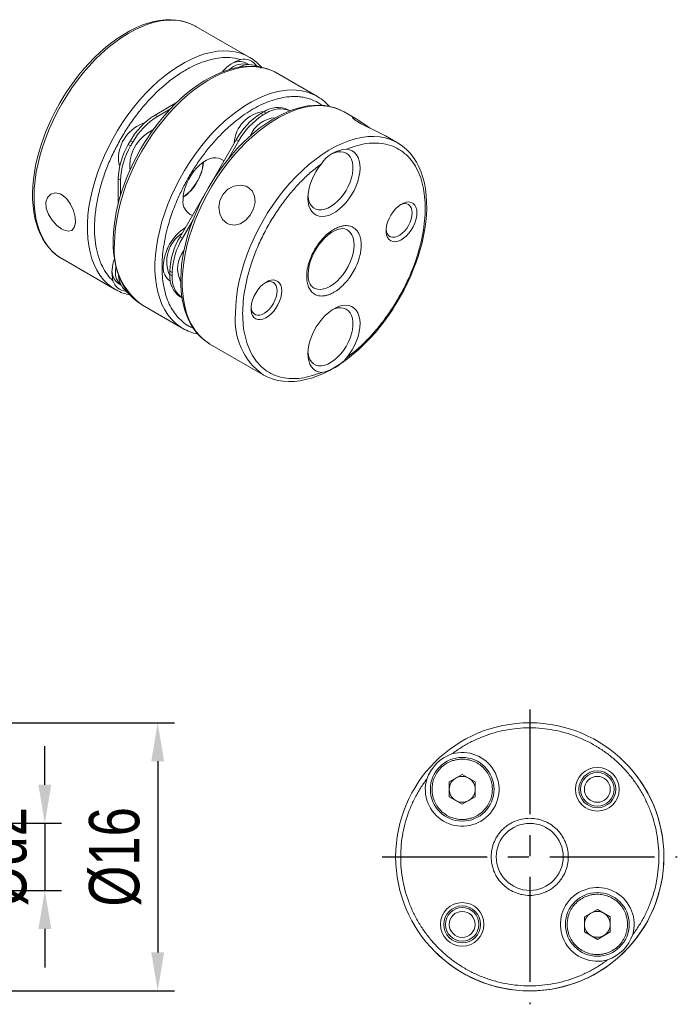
# Model space of a CAD drawing. Header units: millimetres. Extents: x 0 to 297, y 0 to 210.
# Tile 4 of 6: x 197 to 236, y 102 to 161. Entities that reach past the tile are written whole.
import ezdxf

# ---------------------------------------------------------------- set-up
doc = ezdxf.new("R2010")
doc.units = ezdxf.units.MM
doc.header["$LTSCALE"] = 5
doc.linetypes.add('CENTER', pattern=[2, 1.25, -0.25, 0.25, -0.25])
doc.layers.get('0').update_dxf_attribs({"linetype": 'CONTINUOUS'})
doc.layers.get('Defpoints').update_dxf_attribs({"linetype": 'CONTINUOUS'})
doc.layers.add('D', color=7, linetype='CONTINUOUS')
doc.styles.get("Standard").update_dxf_attribs({"font": 'Gulim.ttf', "width": 0.8, "height": 3})
doc.dimstyles.get("Standard").update_dxf_attribs({"dimtxt": 0.18, "dimasz": 0.18, "dimexe": 0.18, "dimexo": 0.0625, "dimgap": 0.09, "dimtad": 0, "dimtih": 1, "dimtoh": 1, "dimdec": 4, "dimzin": 0, "dimdsep": 46, "dimtxsty": 'Standard', "dimcen": 0.09, "dimadec": 0, "dimazin": 0, "dimtfac": 1, "dimtdec": 4, "dimtofl": 0, "dimtmove": 0, "dimatfit": 3, "dimfxl": 0, "dimtolj": 1, "dimtzin": 0, "dimarcsym": 0})

# ---------------------------------------------------------------- blocks, each defined once
blk = doc.blocks.new('*D29')
at = {"layer": 'D', "color": 1, "lineweight": -2}
for p, q in [((198.305, 115.322), (198.305, 117.622)), ((192.063, 113.022), (199.305, 113.022)), ((198.305, 113.022), (198.305, 109.022)), ((192.063, 109.022), (199.305, 109.022)), ((198.305, 106.722), (198.305, 104.422))]:
    blk.add_line(p, q, dxfattribs=at)
at = {"layer": 'D', "color": 1}
for points in [[(197.922, 115.322), (198.689, 115.322), (198.305, 113.022)], [(197.922, 106.722), (198.689, 106.722), (198.305, 109.022)]]:
    blk.add_solid(points, dxfattribs=at)
at = {"layer": 'Defpoints', "color": 0}
for p in [(191.063, 113.022), (191.063, 109.022), (198.305, 109.022)]:
    blk.add_point(p, dxfattribs=at)
at = {"layer": 'D', "insert": (195.763, 111.022), "char_height": 3, "attachment_point": 5, "rotation": 90}
blk.add_mtext('\\A1;%%cd2', dxfattribs=at)
blk = doc.blocks.new('*D30')
at = {"layer": 'D', "color": 1, "lineweight": -2}
for p, q in [((191.763, 119.022), (206.038, 119.022)), ((205.038, 116.722), (205.038, 105.322)), ((191.763, 103.022), (206.038, 103.022))]:
    blk.add_line(p, q, dxfattribs=at)
at = {"layer": 'D', "color": 1}
for points in [[(204.655, 116.722), (205.421, 116.722), (205.038, 119.022)], [(204.655, 105.322), (205.421, 105.322), (205.038, 103.022)]]:
    blk.add_solid(points, dxfattribs=at)
at = {"layer": 'Defpoints', "color": 0}
for p in [(190.763, 119.022), (190.763, 103.022), (205.038, 103.022)]:
    blk.add_point(p, dxfattribs=at)
at = {"layer": 'D', "insert": (202.496, 111.022), "char_height": 3, "attachment_point": 5, "rotation": 90}
blk.add_mtext('\\A1;%%c16', dxfattribs=at)

msp = doc.modelspace()

# ---------------------------------------------------------------- linework, layer by layer
at = {"color": 7, "linetype": 'Continuous', "lineweight": 15}
for p, q in [((207.3162, 160.5815), (207.2543, 160.6162)), ((210.4982, 158.7446), (207.3162, 160.5815)), ((210.5288, 158.7266), (210.4982, 158.7446)), ((210.4633, 158.3028), (210.2985, 158.398)), ((211.1101, 158.1592), (211.0757, 158.179)), ((212.1246, 157.8057), (212.1137, 157.812)), ((214.5287, 156.4178), (212.1246, 157.8057)), ((214.5287, 156.4178), (214.4566, 156.458)), ((204.8812, 155.292), (206.1662, 156.0338)), ((205.0226, 155.2103), (204.8812, 155.292)), ((205.7912, 155.654), (205.0226, 155.2103)), ((211.3214, 155.2944), (211.1799, 155.3761)), ((211.5045, 155.4002), (211.3631, 155.4818)), ((212.9379, 155.5468), (212.8279, 155.6103)), ((216.1352, 155.4903), (216.1551, 155.4789)), ((216.8732, 155.0644), (216.1551, 155.4789)), ((219.3371, 153.642), (218.619, 154.0566)), ((203.4182, 153.4456), (203.2768, 153.5273)), ((203.5477, 153.6699), (203.4063, 153.7516)), ((206.3779, 148.033), (209.7152, 153.8133)), ((209.8566, 153.7317), (209.233, 152.6516)), ((209.7152, 153.8133), (209.8566, 153.7317)), ((219.3371, 153.642), (219.3649, 153.6257)), ((202.6802, 151.4797), (202.8216, 151.398)), ((202.6802, 149.9978), (202.6802, 151.4797)), ((202.8216, 151.398), (202.8216, 150.5069)), ((207.1439, 149.0333), (206.5193, 147.9513)), ((206.5193, 147.9513), (206.3779, 148.033)), ((199.2863, 146.7427), (199.3169, 146.7247)), ((199.3169, 146.7247), (202.4989, 144.8878)), ((205.8983, 145.9014), (205.7568, 145.983)), ((205.8983, 145.6899), (205.7568, 145.7715)), ((202.6986, 145.2343), (202.8636, 145.1391)), ((202.4989, 144.8878), (202.5608, 144.8531)), ((203.3098, 144.6519), (203.2768, 144.6709)), ((206.4883, 144.3747), (206.3779, 144.4385)), ((206.3779, 144.4385), (206.4883, 144.3748)), ((204.1252, 143.9489), (206.5294, 142.561)), ((206.5294, 142.561), (206.5403, 142.5548)), ((208.1557, 141.6222), (208.1279, 141.6385)), ((208.1557, 141.6222), (211.3377, 139.7852)), ((211.3576, 139.7739), (211.3377, 139.7852)), ((222.4277, 115.498), (223.2002, 115.944)), ((223.2002, 115.944), (223.9727, 115.498)), ((222.4277, 114.606), (222.4277, 115.498)), ((223.9727, 115.498), (223.9727, 114.606)), ((223.2002, 114.16), (222.4277, 114.606)), ((223.9727, 114.606), (223.2002, 114.16)), ((230.4888, 107.437), (231.2613, 107.883)), ((231.2613, 107.883), (232.0338, 107.437)), ((230.4888, 106.545), (230.4888, 107.437)), ((232.0338, 107.437), (232.0338, 106.545)), ((231.2613, 106.099), (230.4888, 106.545)), ((232.0338, 106.545), (231.2613, 106.099))]:
    msp.add_line(p, q, dxfattribs=at)
at = {"color": 7, "linetype": 'Continuous', "lineweight": 15, "flags": 128}
for points in [[(207.2476, 160.615), (207.084, 160.7018), (206.78, 160.8219), (206.4537, 160.9104), (206.1421, 160.9608), (205.8192, 160.9817), (205.4864, 160.973), (205.1452, 160.9347), (204.7973, 160.867), (204.4442, 160.7703), (204.0873, 160.6452), (203.7283, 160.4924), (203.3684, 160.3127), (203.0093, 160.107), (202.6523, 159.8763), (202.2987, 159.6219), (201.95, 159.3449), (201.6077, 159.0467), (201.2732, 158.7291), (200.9483, 158.3941), (200.6349, 158.0444), (200.3361, 157.6842), (200.0572, 157.322), (199.7954, 156.9567), (199.616, 156.6905), (199.4454, 156.424), (199.2064, 156.0258)], [(207.2543, 160.6162), (207.2453, 160.621), (206.9485, 160.7579), (206.6335, 160.8595), (206.302, 160.9251), (205.9556, 160.9545), (205.5961, 160.9475), (205.2252, 160.9042), (204.8449, 160.8248), (204.4569, 160.7096), (204.0632, 160.5593), (203.6658, 160.3746), (203.2666, 160.1564), (202.8678, 159.9057), (202.4711, 159.624), (202.0787, 159.3125), (201.6924, 158.9728), (201.3142, 158.6066), (200.946, 158.2157), (200.5896, 157.8021), (200.2468, 157.3678), (199.9193, 156.915), (199.6087, 156.446), (199.3166, 155.963)], [(210.4982, 158.7446), (210.2812, 158.8569), (209.9751, 158.9762), (209.6517, 159.0599), (209.3125, 159.1074), (208.9594, 159.1186), (208.594, 159.0935), (208.2181, 159.0321), (207.8337, 158.9347), (207.4426, 158.8019), (207.0468, 158.6343), (206.6483, 158.4327), (206.249, 158.1981), (205.851, 157.9318), (205.4562, 157.6349), (205.0666, 157.3091), (204.6841, 156.956), (204.3107, 156.5772), (203.9482, 156.1747), (203.5984, 155.7505), (203.263, 155.3066), (202.9437, 154.8454), (202.6422, 154.3692), (202.3599, 153.8801), (202.0982, 153.3808), (201.8584, 152.8738), (201.6417, 152.3614), (201.4492, 151.8463), (201.2819, 151.3311), (201.1406, 150.8183), (201.0259, 150.3104), (200.9385, 149.8101), (200.8789, 149.3198), (200.8472, 148.8419), (200.8437, 148.3788), (200.8683, 147.9328), (200.921, 147.5062), (201.0015, 147.1011), (201.1094, 146.7194), (201.2441, 146.3631), (201.405, 146.034), (201.5913, 145.7338), (201.802, 145.4638), (202.0361, 145.2254), (202.2925, 145.0199), (202.4989, 144.8878)], [(212.1137, 157.812), (212.0176, 157.8642), (211.7184, 157.9968), (211.4013, 158.0938), (211.0678, 158.155), (210.7197, 158.1798), (210.3587, 158.1683), (209.9865, 158.1205), (209.6051, 158.0365), (209.2162, 157.9169), (208.822, 157.7623), (208.4243, 157.5733), (208.0251, 157.351), (207.6263, 157.0964), (207.2301, 156.8109), (206.8383, 156.4957), (206.453, 156.1526), (206.0759, 155.7832), (205.7091, 155.3894), (205.3543, 154.9731), (205.0133, 154.5364), (204.6878, 154.0814), (204.3795, 153.6105), (204.0897, 153.126), (203.8201, 152.6303), (203.572, 152.1258), (203.3465, 151.6151), (203.1448, 151.1008), (202.968, 150.5853), (202.8168, 150.0713), (202.6921, 149.5613), (202.5944, 149.0578), (202.5243, 148.5634), (202.4821, 148.0806), (202.468, 147.6117)], [(212.1113, 157.8098), (211.8924, 157.926), (211.5883, 158.0461), (211.262, 158.1346), (210.9504, 158.185), (210.6275, 158.2059), (210.2947, 158.1972), (209.9536, 158.1589), (209.6057, 158.0912), (209.2525, 157.9945), (208.8957, 157.8694), (208.5366, 157.7166), (208.1768, 157.5369), (207.8176, 157.3312), (207.4606, 157.1005), (207.107, 156.8461), (206.7583, 156.5691), (206.416, 156.271), (206.0815, 155.9534), (205.7566, 155.6183), (205.4433, 155.2686), (205.1445, 154.9085), (204.8655, 154.5463), (204.6037, 154.1809), (204.4243, 153.9147), (204.2538, 153.6482), (204.0148, 153.25)], [(211.2171, 158.0974), (211.064, 158.1643), (210.9339, 158.1998)], [(214.4566, 156.458), (214.2745, 156.547), (213.9661, 156.6619), (213.6406, 156.741), (213.2996, 156.784), (212.9448, 156.7907), (212.578, 156.761), (212.201, 156.6951), (211.8156, 156.5933), (211.4238, 156.4561), (211.0276, 156.2841), (210.6289, 156.0784), (210.2297, 155.8398), (209.8319, 155.5695), (209.4377, 155.269), (209.0489, 154.9397), (208.6674, 154.5832), (208.2953, 154.2014), (207.9342, 153.796), (207.5861, 153.3692), (207.2527, 152.9231), (206.9356, 152.4599), (206.6363, 151.9819), (206.3565, 151.4915), (206.0975, 150.9911), (205.8605, 150.4832), (205.6468, 149.9703), (205.4574, 149.4551), (205.2933, 148.94), (205.1553, 148.4277), (205.044, 147.9207), (204.9601, 147.4215), (204.9039, 146.9325), (204.8757, 146.4564), (204.8757, 145.9953), (204.9039, 145.5516), (204.9601, 145.1276), (205.044, 144.7253), (205.1553, 144.3467), (205.2933, 143.9937), (205.4574, 143.6681), (205.6468, 143.3716), (205.8605, 143.1055), (206.0975, 142.8712), (206.3565, 142.6698), (206.5294, 142.561)], [(199.2064, 156.0258), (198.9407, 155.5433), (198.8396, 155.3466), (198.6793, 155.0173), (198.5234, 154.6733), (198.3686, 154.3025), (198.2209, 153.9148), (198.0837, 153.5146), (197.9596, 153.1061), (197.8505, 152.6927), (197.7579, 152.2773), (197.6831, 151.8624), (197.6269, 151.4504), (197.59, 151.0433), (197.573, 150.6431), (197.5763, 150.2515), (197.6003, 149.8701), (197.6452, 149.5004), (197.7112, 149.1441), (197.7983, 148.8023), (197.9068, 148.4766), (198.0366, 148.1681), (198.1879, 147.8782), (198.3605, 147.6082), (198.5547, 147.3594), (198.7705, 147.1331), (199.008, 146.9307), (199.2674, 146.7539), (199.2845, 146.7449)], [(199.3166, 155.963), (199.0444, 155.4685), (198.7935, 154.965), (198.5651, 154.455), (198.3604, 153.941), (198.1804, 153.4255), (198.026, 152.9111), (197.8979, 152.4005), (197.7968, 151.8961), (197.7232, 151.4005), (197.6775, 150.916), (197.6599, 150.4452), (197.6705, 149.9904), (197.7092, 149.5539), (197.7758, 149.1377), (197.8701, 148.7441), (197.9914, 148.3749), (198.1393, 148.032), (198.313, 147.7171), (198.5116, 147.4318), (198.7342, 147.1775), (198.9796, 146.9554), (199.2466, 146.7667), (199.2863, 146.7427)], [(208.1279, 141.6385), (207.9829, 141.731), (207.7238, 141.9323), (207.4868, 142.1666), (207.2731, 142.4327), (207.0838, 142.7293), (206.9196, 143.0549), (206.7816, 143.4078), (206.6704, 143.7864), (206.5864, 144.1887), (206.5302, 144.6128), (206.5021, 145.0564), (206.5021, 145.5175), (206.5302, 145.9937), (206.5864, 146.4826), (206.6704, 146.9818), (206.7816, 147.4888), (206.9196, 148.0012), (207.0838, 148.5162), (207.2731, 149.0315), (207.4868, 149.5443), (207.7238, 150.0522), (207.9829, 150.5526), (208.2627, 151.043), (208.5619, 151.5211), (208.879, 151.9843), (209.2125, 152.4304), (209.5606, 152.8572), (209.9216, 153.2625), (210.2938, 153.6443), (210.6752, 154.0008), (211.064, 154.3301), (211.4583, 154.6307), (211.856, 154.9009), (212.2552, 155.1395), (212.6539, 155.3453), (213.0502, 155.5172), (213.442, 155.6544), (213.8273, 155.7562), (214.2044, 155.8222), (214.5712, 155.8519), (214.926, 155.8452), (215.267, 155.8022), (215.5925, 155.723), (215.9008, 155.6081), (216.1352, 155.4903)], [(216.132, 155.4882), (215.9229, 155.5992), (215.6188, 155.7194), (215.2925, 155.8079), (214.9809, 155.8582), (214.658, 155.8792), (214.3252, 155.8705), (213.9841, 155.8322), (213.6362, 155.7645), (213.283, 155.6678), (212.9262, 155.5427), (212.5671, 155.3898), (212.2073, 155.2101), (211.8481, 155.0044), (211.4911, 154.7738), (211.1375, 154.5193), (210.7888, 154.2423), (210.4465, 153.9442), (210.112, 153.6266), (209.7871, 153.2916), (209.4738, 152.9419), (209.175, 152.5817), (208.896, 152.2195), (208.6342, 151.8542), (208.4548, 151.588), (208.2843, 151.3215), (208.0453, 150.9233)], [(218.6178, 154.0545), (218.5556, 154.0918), (218.2676, 154.2387), (217.9137, 154.4081), (217.5345, 154.5913), (217.1805, 154.7752), (217.0723, 154.8361), (216.8218, 154.993), (216.6777, 155.1077), (216.6512, 155.1602), (216.7423, 155.1343), (216.936, 155.0267), (217.2072, 154.8507), (217.5308, 154.629), (217.7132, 154.505)], [(209.6805, 143.448), (209.6946, 143.9169), (209.7368, 144.3998), (209.8069, 144.8941), (209.9046, 145.3976), (210.0293, 145.9076), (210.1805, 146.4216), (210.3573, 146.9371), (210.559, 147.4514), (210.7845, 147.9621), (211.0326, 148.4666), (211.3022, 148.9623), (211.5919, 149.4468), (211.9003, 149.9177), (212.2258, 150.3727), (212.5668, 150.8094), (212.9216, 151.2257), (213.2884, 151.6195), (213.6654, 151.9889), (214.0508, 152.3321), (214.4426, 152.6472), (214.8388, 152.9327), (215.2375, 153.1873), (215.6368, 153.4096), (216.0345, 153.5986), (216.4287, 153.7533), (216.8175, 153.8729), (217.199, 153.9568), (217.5711, 154.0046), (217.9322, 154.0161), (218.2803, 153.9913), (218.6137, 153.9302), (218.9309, 153.8331), (219.2301, 153.7006), (219.3371, 153.642)], [(219.4475, 144.3409), (219.7132, 144.8234), (219.8144, 145.0202), (219.9747, 145.3494), (220.1305, 145.6934), (220.2853, 146.0642), (220.433, 146.452), (220.5702, 146.8522), (220.6943, 147.2606), (220.8034, 147.674), (220.896, 148.0894), (220.9709, 148.5043), (221.0271, 148.9163), (221.064, 149.3234), (221.0809, 149.7236), (221.0776, 150.1153), (221.0536, 150.4967), (221.0087, 150.8663), (220.9428, 151.2227), (220.8556, 151.5644), (220.7471, 151.8901), (220.6173, 152.1986), (220.4661, 152.4885), (220.2934, 152.7585), (220.0992, 153.0074), (219.8835, 153.2337), (219.646, 153.436), (219.3865, 153.6128), (219.3663, 153.6235)], [(204.0148, 153.25), (203.7491, 152.7675), (203.6479, 152.5708), (203.4876, 152.2416), (203.3318, 151.8975), (203.1769, 151.5268), (203.0292, 151.139), (202.892, 150.7388), (202.7679, 150.3303), (202.6588, 149.9169), (202.5663, 149.5015), (202.4914, 149.0866), (202.4352, 148.6746), (202.3983, 148.2676), (202.3813, 147.8673), (202.3847, 147.4757), (202.4087, 147.0943), (202.4535, 146.7246), (202.5195, 146.3683), (202.6067, 146.0266), (202.7151, 145.7008), (202.845, 145.3923), (202.9962, 145.1024), (203.1689, 144.8324), (203.363, 144.5836), (203.5788, 144.3573), (203.8163, 144.1549), (204.0758, 143.9781), (204.2048, 143.9096)], [(216.3009, 153.2522), (216.4777, 153.2229), (216.6376, 153.1574), (216.7776, 153.0571), (216.8951, 152.9236), (216.9881, 152.7596), (217.0548, 152.5678), (217.094, 152.3519), (217.105, 152.1158), (217.0875, 151.8638), (217.042, 151.6005), (216.9692, 151.3307), (216.8705, 151.0593), (216.7477, 150.7914), (216.6029, 150.5317), (216.439, 150.2851), (216.2587, 150.056), (216.0656, 149.8487), (215.863, 149.6669), (215.6546, 149.5139), (215.4444, 149.3925), (215.2361, 149.305), (215.0335, 149.2529), (214.8403, 149.2372), (214.6601, 149.2582), (214.4961, 149.3155), (214.3514, 149.408), (214.2285, 149.5341), (214.1298, 149.6915), (214.057, 149.8773), (214.0115, 150.088), (213.9941, 150.3199), (214.005, 150.5687), (214.0442, 150.8299), (214.1109, 151.0986), (214.2039, 151.37), (214.3214, 151.6392), (214.4614, 151.9011), (214.6213, 152.1511), (214.7981, 152.3846)], [(215.3518, 152.9276), (215.3864, 152.9466), (215.5814, 153.0344), (215.7712, 153.0867), (215.9517, 153.1023), (216.1191, 153.081), (216.2699, 153.0231), (216.4008, 152.93), (216.509, 152.8036), (216.5922, 152.6465), (216.6487, 152.4623), (216.6773, 152.2547), (216.6773, 152.0282), (216.6487, 151.7876), (216.5922, 151.5381), (216.509, 151.285), (216.4008, 151.0336), (216.2699, 150.7894), (216.1191, 150.5574), (215.9517, 150.3428), (215.7712, 150.15), (215.5814, 149.9832), (215.3864, 149.8458), (215.1904, 149.741), (214.9976, 149.6708), (214.8119, 149.6367), (214.6375, 149.6396), (214.478, 149.6793), (214.3368, 149.755), (214.2169, 149.865), (214.1209, 150.0071), (214.0508, 150.1782), (214.0082, 150.3747), (213.9978, 150.4766)], [(203.3657, 152.2782), (203.3801, 152.0757), (203.3865, 152.0371)], [(206.5473, 150.2366), (206.5616, 150.4707), (206.6043, 150.7164), (206.6744, 150.9684), (206.7704, 151.2213), (206.8902, 151.4698), (207.0314, 151.7085), (207.1909, 151.9324), (207.3654, 152.1367), (207.551, 152.317), (207.7439, 152.4695), (207.9399, 152.5909), (208.1349, 152.6787), (208.3246, 152.7309), (208.5051, 152.7465), (208.6726, 152.7252), (208.8233, 152.6674), (208.9542, 152.5742), (208.9833, 152.5458)], [(210.4205, 150.9962), (210.671, 150.7714), (210.8151, 150.4571), (210.8416, 150.0827), (210.7504, 149.6862), (210.5568, 149.3155), (210.2856, 149.0114), (209.9619, 148.805), (209.6136, 148.7225), (209.2774, 148.7793), (209.1705, 148.8311), (208.9094, 149.062), (208.738, 149.392), (208.6793, 149.7851), (208.7473, 150.1949), (208.9372, 150.5678), (209.2252, 150.8622), (209.579, 151.0511), (209.9583, 151.1158), (210.3123, 151.0487), (210.4205, 150.9962)], [(199.3202, 148.4884), (199.0221, 148.7085), (198.745, 149.0096), (198.5241, 149.3648), (198.3928, 149.7392), (198.373, 150.0889), (198.465, 150.3752), (198.6549, 150.5683), (198.9177, 150.6424), (199.216, 150.5819), (199.3202, 150.5298), (199.6032, 150.301), (199.8416, 149.9777), (200.017, 149.5961), (200.1155, 149.2028), (200.1301, 148.8501), (200.0618, 148.5775), (199.9147, 148.409), (199.6956, 148.3602), (199.4225, 148.4353), (199.3202, 148.4884)], [(208.0453, 150.9233), (207.7796, 150.4408), (207.6784, 150.244), (207.5181, 149.9148), (207.3623, 149.5708), (207.2074, 149.2), (207.0598, 148.8122), (206.9226, 148.412), (206.7984, 148.0035), (206.6893, 147.5901), (206.5968, 147.1747), (206.5219, 146.7599), (206.4657, 146.3479), (206.4288, 145.9408), (206.4118, 145.5406), (206.4152, 145.1489), (206.4392, 144.7675), (206.4841, 144.3979), (206.55, 144.0415), (206.6372, 143.6998), (206.7456, 143.374), (206.8755, 143.0656), (207.0267, 142.7757), (207.1994, 142.5057), (207.3935, 142.2568), (207.6093, 142.0305), (207.8468, 141.8282), (208.1063, 141.6514), (208.1264, 141.6407)], [(220.4993, 149.4486), (220.4845, 149.2505), (220.4406, 149.0418), (220.3691, 148.829), (220.2723, 148.6192), (220.1532, 148.4189), (220.0156, 148.2346), (219.8641, 148.0724), (219.7034, 147.9373), (219.5388, 147.8337), (219.3755, 147.765), (219.2187, 147.7333), (219.0736, 147.7397), (218.9448, 147.784), (218.8363, 147.8647), (218.7518, 147.9792), (218.6939, 148.124), (218.6645, 148.2943), (218.6645, 148.4846), (218.6939, 148.6888), (218.7518, 148.9004), (218.8363, 149.1126), (218.9448, 149.3185), (219.0736, 149.5115), (219.2187, 149.6854), (219.3755, 149.8347), (219.5388, 149.9546), (219.7034, 150.0411), (219.8641, 150.0915), (220.0156, 150.1042), (220.1532, 150.0787), (220.2723, 150.016), (220.3691, 149.9179), (220.4406, 149.7877), (220.4845, 149.6296), (220.4993, 149.4486)], [(219.5062, 149.9334), (219.622, 149.9783), (219.7617, 150.0031), (219.8898, 149.9917), (220.0015, 149.9444), (220.0929, 149.8629), (220.1607, 149.7503), (220.2024, 149.6105), (220.2164, 149.4486)], [(220.2164, 149.4486), (220.2024, 149.2705), (220.1607, 149.0826), (220.0929, 148.8917), (220.0015, 148.7047), (219.8898, 148.5284), (219.7617, 148.3691), (219.622, 148.2326), (219.4756, 148.1238), (219.3279, 148.0466), (219.1842, 148.0039), (219.0497, 147.9972), (218.9292, 148.0267), (218.8272, 148.0914), (218.7472, 148.1889), (218.6923, 148.3157), (218.6643, 148.4672), (218.6637, 148.474)], [(216.3327, 148.4483), (216.4062, 148.4001), (216.5271, 148.2833), (216.6238, 148.1347), (216.6943, 147.9571), (216.7372, 147.7541), (216.7516, 147.53), (216.7372, 147.2893), (216.6943, 147.0369), (216.6238, 146.7779), (216.5271, 146.5175), (216.4062, 146.2612), (216.2635, 146.0141), (216.102, 145.7812), (215.9249, 145.5673), (215.7358, 145.3767), (215.5386, 145.2134), (215.3374, 145.0805), (215.1361, 144.981), (214.9389, 144.9167), (214.7499, 144.889), (214.5728, 144.8984), (214.4113, 144.9448), (214.334, 144.9835)], [(214.4471, 147.2276), (214.5912, 147.4572), (214.6542, 147.5468), (214.7629, 147.6888), (214.8802, 147.8262), (215.0095, 147.9613), (215.1465, 148.0873), (215.2882, 148.2006), (215.4316, 148.2984), (215.5739, 148.3787), (215.7124, 148.4404), (215.8449, 148.4832), (215.9693, 148.5072), (216.0849, 148.513), (216.1919, 148.5006), (216.2929, 148.4683), (216.3324, 148.4445)], [(214.3368, 144.9861), (214.2814, 145.0195), (214.1988, 145.1017), (214.1324, 145.2022), (214.0794, 145.3231), (214.0405, 145.4646), (214.0174, 145.6255), (214.0112, 145.803), (214.023, 145.9941), (214.0529, 146.1948), (214.0998, 146.3993), (214.1604, 146.5986), (214.2288, 146.782), (214.2866, 146.916), (214.3583, 147.0645), (214.4471, 147.2276)], [(202.5388, 146.2715), (202.5315, 146.2159), (202.5172, 145.9818)], [(212.4382, 144.7951), (212.4235, 144.597), (212.3796, 144.3882), (212.3081, 144.1755), (212.2113, 143.9656), (212.0921, 143.7654), (211.9546, 143.5811), (211.8031, 143.4188), (211.6424, 143.2837), (211.4778, 143.1802), (211.3145, 143.1114), (211.1577, 143.0798), (211.0126, 143.0862), (210.8837, 143.1304), (210.7753, 143.2112), (210.6908, 143.3257), (210.6329, 143.4705), (210.6035, 143.6407), (210.6035, 143.831), (210.6329, 144.0353), (210.6908, 144.2469), (210.7753, 144.459), (210.8837, 144.6649), (211.0126, 144.858), (211.1577, 145.0319), (211.3145, 145.1812), (211.4778, 145.301), (211.6424, 145.3875), (211.8031, 145.4379), (211.9546, 145.4506), (212.0921, 145.4252), (212.2113, 145.3624), (212.3081, 145.2644), (212.3796, 145.1342), (212.4235, 144.9761), (212.4382, 144.7951)], [(211.4452, 145.2799), (211.561, 145.3248), (211.7007, 145.3496), (211.8288, 145.3382), (211.9405, 145.2908), (212.0319, 145.2094), (212.0997, 145.0967), (212.1413, 144.9569), (212.1554, 144.7951)], [(212.1554, 144.7951), (212.1413, 144.617), (212.0997, 144.4291), (212.0319, 144.2382), (211.9405, 144.0512), (211.8288, 143.8749), (211.7007, 143.7156), (211.561, 143.579), (211.4146, 143.4702), (211.2669, 143.3931), (211.1232, 143.3504), (210.9887, 143.3437), (210.8682, 143.3732), (210.7662, 143.4379), (210.6862, 143.5354), (210.6313, 143.6622), (210.6033, 143.8137), (210.6027, 143.8205)], [(211.3608, 139.7759), (211.5699, 139.6649), (211.8739, 139.5448), (212.2002, 139.4563), (212.5118, 139.4059), (212.8348, 139.385), (213.1676, 139.3937), (213.5087, 139.432), (213.8566, 139.4997), (214.2098, 139.5964), (214.5666, 139.7215), (214.9257, 139.8743), (215.2855, 140.0541), (215.6446, 140.2598), (216.0017, 140.4904), (216.3552, 140.7448), (216.7039, 141.0219), (217.0463, 141.32), (217.3808, 141.6376), (217.7057, 141.9726), (218.019, 142.3223), (218.3178, 142.6825), (218.5968, 143.0447), (218.8586, 143.41), (219.0379, 143.6762), (219.2085, 143.9427), (219.4475, 144.3409)], [(214.7981, 139.9302), (214.6213, 139.9595), (214.4614, 140.0249), (214.3214, 140.1252), (214.2039, 140.2587), (214.1109, 140.4228), (214.0442, 140.6145), (214.005, 140.8304), (213.9941, 141.0665), (214.0115, 141.3186), (214.057, 141.5819), (214.1298, 141.8517), (214.2285, 142.123), (214.3514, 142.3909), (214.4961, 142.6506), (214.6601, 142.8972), (214.8403, 143.1263), (215.0335, 143.3336), (215.2361, 143.5155), (215.4444, 143.6685), (215.6546, 143.7899), (215.863, 143.8774), (216.0656, 143.9295), (216.2587, 143.9451), (216.439, 143.9242), (216.6029, 143.8669), (216.7477, 143.7743), (216.8705, 143.6482), (216.9692, 143.4908), (217.042, 143.3051), (217.0875, 143.0943), (217.105, 142.8624), (217.094, 142.6136), (217.0548, 142.3525), (216.9881, 142.0837), (216.8951, 141.8123), (216.7776, 141.5432), (216.6376, 141.2812), (216.4777, 141.0312), (216.3009, 140.7978)], [(215.4393, 143.6652), (215.5814, 143.7258), (215.7712, 143.7781), (215.9517, 143.7937), (216.1191, 143.7724), (216.2699, 143.7145), (216.4008, 143.6214), (216.509, 143.495), (216.5922, 143.338), (216.6487, 143.1537), (216.6773, 142.9461), (216.6773, 142.7196), (216.6487, 142.4791), (216.5922, 142.2295), (216.509, 141.9764), (216.4008, 141.725), (216.2699, 141.4808), (216.1191, 141.2489), (215.9517, 141.0342), (215.7712, 140.8414), (215.5814, 140.6746), (215.3864, 140.5373), (215.1904, 140.4324), (214.9976, 140.3622), (214.8119, 140.3282), (214.6375, 140.331), (214.478, 140.3707), (214.3368, 140.4464), (214.2169, 140.5565), (214.1209, 140.6986), (214.0508, 140.8697), (214.0082, 141.0661), (213.9978, 141.168)]]:
    msp.add_lwpolyline(points, dxfattribs=at)
at = {"color": 7, "linetype": 'Continuous', "lineweight": 15}
for centre, radius in [((227.2308, 111.0215), 8), ((223.2002, 115.052), 1.9), ((231.2613, 115.052), 1.3), ((231.2613, 115.052), 1.1), ((231.2613, 115.052), 1), ((231.2613, 115.052), 0.774), ((227.2308, 111.0215), 2), ((231.2613, 106.991), 1.9), ((223.2002, 106.991), 1.3), ((223.2002, 106.991), 1.1), ((223.2002, 106.991), 1), ((223.2002, 106.991), 0.774)]:
    msp.add_circle(centre, radius, dxfattribs=at)
for centre, radius, start, end in [((209.2356, 156.4579), 2.6104, 40.10339, 60.25876), ((210.681, 156.3944), 2.3155, 107.297583, 139.861111), ((210.1444, 157.1392), 1.205, 74.894041, 133.396055), ((209.913, 157.5543), 0.9276, 65.446894, 119.91245), ((210.5022, 156.8806), 1.4194, 66.168754, 115.994375), ((210.1953, 157.7657), 0.8636, 32.122419, 103.582364), ((213.2358, 154.0893), 2.6605, 40.371114, 62.86803), ((212.2086, 154.256), 1.4891, 65.426438, 124.597371), ((207.1563, 151.6373), 4.3049, 121.903341, 150.585636), ((207.2977, 151.5557), 4.3049, 121.903341, 150.585636), ((211.6335, 153.4782), 2.0436, 96.136279, 176.496424), ((213.5317, 151.7039), 4.3607, 122.636573, 151.069966), ((213.6731, 151.6222), 4.3607, 122.636573, 151.069966), ((212.1617, 153.3989), 1.7341, 93.619444, 157.920904), ((214.9484, 149.0598), 7.355, 119.173558, 120.821065), ((215.0898, 148.9781), 7.355, 119.173558, 120.821065), ((212.3558, 154.1575), 1.5063, 67.572302, 124.414141), ((204.9861, 152.6595), 2.2922, 108.130193, 179.837941), ((205.786, 152.2123), 2.4212, 115.258423, 178.44079), ((206.9833, 151.3365), 4.3055, 149.415049, 178.094699), ((207.1247, 151.2549), 4.3055, 149.415049, 178.094699), ((215.0383, 146.8863), 13.5069, 149.450698, 150.54947), ((215.1797, 146.8047), 13.5069, 149.450698, 150.54947), ((216.4203, 151.3099), 1.946, 93.517782, 146.476842), ((203.8195, 152.639), 1.1259, 178.624352, 201.114008), ((205.0463, 152.7106), 2.7377, 328.996249, 355.228601), ((204.9532, 152.6708), 2.7982, 305.157372, 330.677273), ((207.4259, 150.126), 0.8855, 172.824575, 249.02426), ((208.275, 146.138), 2.9106, 122.874084, 177.507732), ((208.2734, 146.139), 2.9089, 122.856885, 177.524932), ((207.595, 146.5484), 2.0181, 122.88916, 204.482148), ((206.4187, 147.1929), 3.9728, 173.94874, 234.739102), ((210.1135, 145.7822), 4.3613, 148.930798, 177.361548), ((210.2549, 145.7006), 4.3613, 148.930798, 177.361548), ((207.9717, 146.1203), 1.7459, 141.735587, 205.94951), ((204.6352, 145.9058), 2.3256, 159.686802, 192.662865), ((203.2366, 145.9901), 0.9276, 180.095579, 234.555694), ((203.4787, 145.8868), 0.9662, 174.359435, 230.291187), ((206.2916, 146.1625), 0.93, 173.695742, 237.634722), ((206.2916, 146.1625), 0.93, 173.695742, 237.634722), ((207.2415, 145.6521), 1.4895, 175.400478, 234.56134), ((213.1268, 145.8773), 7.3707, 179.177927, 180.822073), ((213.2682, 145.7956), 7.3707, 179.177927, 180.822073), ((203.2019, 145.6479), 0.8728, 196.772343, 266.136081), ((204.0506, 145.7789), 1.3515, 183.690057, 235.068506), ((207.3829, 145.5704), 1.4895, 175.400478, 234.56134), ((203.8232, 147.019), 2.5025, 239.884151, 260.05961), ((213.6312, 143.0292), 3.9728, 173.94874, 234.739102), ((207.8801, 144.7864), 2.5999, 239.042522, 259.845328), ((214.4033, 142.3495), 2.4513, 279.267685, 320.726938), ((223.2002, 115.052), 2.2, 163.884162, 106.115838), ((223.3936, 114.8587), 2.4429, 109.214544, 160.7855), ((227.2308, 111.0215), 8, 0, 45), ((223.2002, 115.052), 0.7725, 60, 120), ((223.2002, 115.052), 0.7725, 120, 180), ((223.2002, 115.052), 0.7725, 0, 60), ((223.2002, 115.052), 0.7725, 180, 240), ((223.2002, 115.052), 0.7725, 300, 0), ((223.2002, 115.052), 0.7725, 240, 300), ((227.2308, 111.0215), 8, 225, 0), ((231.2613, 106.991), 2.2, 343.884162, 286.115838), ((231.2613, 106.991), 0.7725, 120, 180), ((231.2613, 106.991), 0.7725, 60, 120), ((231.2613, 106.991), 0.7725, 0, 60), ((231.2613, 106.991), 0.7725, 180, 240), ((231.2613, 106.991), 0.7725, 300, 0), ((231.068, 107.1843), 2.443, 289.214597, 340.785439), ((231.2613, 106.991), 0.7725, 240, 300)]:
    msp.add_arc(centre, radius, start, end, dxfattribs=at)
for points, knots in [([(202.8607, 153.917), (203.0099, 154.1646), (203.3121, 154.6659), (203.829, 155.3805), (204.3964, 156.0659), (205.0114, 156.7027), (205.6622, 157.2746), (206.333, 157.7641), (207.0095, 158.1603), (207.6776, 158.4554), (208.3203, 158.6454), (208.9252, 158.7306), (209.4869, 158.7251), (209.8254, 158.6448), (209.9925, 158.6051)], [0, 0, 0, 0, 0.078618, 0.1592081, 0.2417322, 0.3270318, 0.4131762, 0.4999999, 0.5867819, 0.6729255, 0.7582674, 0.8407486, 0.9213609, 1, 1, 1, 1]), ([(214.8291, 155.8681), (214.7513, 155.9263), (214.5504, 156.0765), (214.1793, 156.2394), (213.7786, 156.3481), (213.4092, 156.3934), (213.0834, 156.4003), (212.6978, 156.3715), (212.2482, 156.2891), (211.7433, 156.1348), (211.2394, 155.9245), (210.7413, 155.6631), (210.2431, 155.3493), (209.7393, 154.978), (209.2343, 154.5493), (208.7271, 154.0566), (208.2323, 153.511), (207.7535, 152.9114), (207.3021, 152.2706), (206.8845, 151.5943), (206.5075, 150.8944), (206.2143, 150.2609), (205.9902, 149.7053), (205.8214, 149.2316), (205.6536, 148.6893), (205.5, 148.0815), (205.3819, 147.4304), (205.3096, 146.8067), (205.3008, 146.4182), (205.2965, 146.2238)], [0, 0, 0, 0, 0.026957, 0.069552, 0.1121759, 0.1400055, 0.1677843, 0.195639, 0.2356772, 0.2757436, 0.3135132, 0.3513113, 0.3890809, 0.426879, 0.4669173, 0.5069835, 0.5486912, 0.590427, 0.633022, 0.6756457, 0.7182408, 0.7608646, 0.7886943, 0.8164731, 0.8443278, 0.884366, 0.9244324, 0.9621948, 1, 1, 1, 1]), ([(202.3662, 145.396), (202.2483, 145.5209), (202.0096, 145.7738), (201.724, 146.2575), (201.4954, 146.824), (201.3386, 147.4757), (201.2601, 148.2018), (201.265, 148.9859), (201.3535, 149.8116), (201.5234, 150.6612), (201.7674, 151.5122), (202.0773, 152.3465), (202.4377, 153.1514), (202.7208, 153.6639), (202.8607, 153.917)], [0, 0, 0, 0, 0.0786181, 0.1592084, 0.2417325, 0.3270318, 0.4131764, 0.4999999, 0.5867818, 0.6729255, 0.7582674, 0.8407487, 0.9213609, 1, 1, 1, 1]), ([(216.3009, 153.2522), (216.5025, 153.3283), (216.9106, 153.4825), (217.5097, 153.6029), (218.0991, 153.6359), (218.6644, 153.5655), (219.1923, 153.3887), (219.6672, 153.1065), (220.0789, 152.7241), (220.419, 152.2502), (220.6813, 151.7003), (220.8634, 151.089), (220.9741, 150.4366), (220.9876, 149.9665), (220.9942, 149.7343)], [0, 0, 0, 0, 0.0786392, 0.1592514, 0.2417327, 0.3270745, 0.4132182, 0.5000002, 0.5868236, 0.6729683, 0.7582676, 0.8407917, 0.9213819, 1, 1, 1, 1]), ([(207.7421, 152.4647), (207.7389, 152.4023), (207.7308, 152.2448), (207.6768, 152.018), (207.6085, 151.8033), (207.5209, 151.5798), (207.383, 151.3059), (207.1809, 150.9975), (206.9544, 150.7339), (206.747, 150.538), (206.6181, 150.4544), (206.5692, 150.4226)], [0, 0, 0, 0, 0.0864166, 0.2177725, 0.2895516, 0.3605252, 0.5028837, 0.6454498, 0.7878081, 0.9194229, 1, 1, 1, 1]), ([(210.1048, 143.448), (210.1114, 143.6879), (210.1249, 144.1737), (210.2357, 144.954), (210.4178, 145.7756), (210.6801, 146.6284), (211.0202, 147.4948), (211.4319, 148.3525), (211.9069, 149.1831), (212.4348, 149.9693), (213.0001, 150.6924), (213.5894, 151.3398), (214.1886, 151.9111), (214.5966, 152.2281), (214.7981, 152.3846)], [0, 0, 0, 0, 0.0786391, 0.1592513, 0.2417326, 0.3270744, 0.4132181, 0.4999999, 0.5868235, 0.6729681, 0.7582675, 0.8407915, 0.9213819, 1, 1, 1, 1]), ([(220.9942, 149.7343), (220.9876, 149.4944), (220.9741, 149.0086), (220.8633, 148.2284), (220.6812, 147.4068), (220.4189, 146.554), (220.0788, 145.6875), (219.6671, 144.8298), (219.1921, 143.9992), (218.6642, 143.2131), (218.0989, 142.4899), (217.5096, 141.8425), (216.9104, 141.2712), (216.5024, 140.9543), (216.3009, 140.7978)], [0, 0, 0, 0, 0.0786391, 0.1592513, 0.2417325, 0.3270743, 0.413218, 0.4999999, 0.5868235, 0.6729682, 0.7582674, 0.8407915, 0.9213817, 1, 1, 1, 1]), ([(217.1759, 147.53), (217.1704, 147.645), (217.1596, 147.8748), (217.0831, 148.1203), (216.9953, 148.2935), (216.8834, 148.4498), (216.7072, 148.5966), (216.449, 148.6918), (216.1898, 148.6964), (215.955, 148.6494), (215.7538, 148.5776), (215.5156, 148.4569), (215.2428, 148.2705), (214.992, 148.0406), (214.7981, 147.8269), (214.6068, 147.5874), (214.3916, 147.2595), (214.1801, 146.8393), (214.0464, 146.4629), (213.9702, 146.1479), (213.9304, 145.8926), (213.9256, 145.7326), (213.9232, 145.6523)], [0, 0, 0, 0, 0.06003507, 0.11995939, 0.15268898, 0.18505593, 0.24999301, 0.3150042, 0.37994172, 0.42010088, 0.45990691, 0.50000093, 0.56001748, 0.61996088, 0.65269043, 0.68505718, 0.74999465, 0.81500582, 0.87994313, 0.9200515, 0.95985761, 1, 1, 1, 1]), ([(213.9232, 145.6523), (213.9286, 145.5373), (213.9394, 145.3075), (214.0159, 145.062), (214.1037, 144.8888), (214.2156, 144.7325), (214.3918, 144.5858), (214.65, 144.4906), (214.9092, 144.486), (215.144, 144.533), (215.3452, 144.6048), (215.5834, 144.7255), (215.8562, 144.9119), (216.107, 145.1417), (216.3009, 145.3555), (216.4922, 145.595), (216.7074, 145.9228), (216.9189, 146.343), (217.0526, 146.7194), (217.1288, 147.0345), (217.1686, 147.2898), (217.1734, 147.4497), (217.1759, 147.53)], [0, 0, 0, 0, 0.0600351, 0.1199593, 0.1526889, 0.1850559, 0.2499929, 0.3150045, 0.3799416, 0.4201007, 0.4599068, 0.5000008, 0.5600178, 0.6199607, 0.6526903, 0.6850575, 0.7499946, 0.8150059, 0.8799431, 0.9200516, 0.9598576, 1, 1, 1, 1]), ([(205.2965, 146.2238), (205.3008, 146.0345), (205.3096, 145.6561), (205.3819, 145.1161), (205.5, 144.6012), (205.6732, 144.1154), (205.8984, 143.6742), (206.1779, 143.2822), (206.5084, 142.9534), (206.8348, 142.7135), (207.0651, 142.6147), (207.1541, 142.5765)], [0, 0, 0, 0, 0.1076057, 0.2151705, 0.3291753, 0.4432602, 0.5620182, 0.6808566, 0.8021412, 0.9235085, 1, 1, 1, 1]), ([(214.7981, 139.9302), (214.5965, 139.854), (214.1884, 139.6998), (213.5893, 139.5795), (212.9999, 139.5465), (212.4346, 139.6169), (211.9067, 139.7936), (211.4318, 140.0759), (211.0201, 140.4582), (210.6801, 140.9321), (210.4178, 141.4821), (210.2356, 142.0933), (210.1249, 142.7458), (210.1114, 143.2159), (210.1048, 143.448)], [0, 0, 0, 0, 0.0786392, 0.1592514, 0.2417326, 0.3270744, 0.4132182, 0.5000002, 0.5868237, 0.6729683, 0.7582676, 0.8407916, 0.9213819, 1, 1, 1, 1]), ([(222.5896, 117.1656), (222.7658, 117.2921), (223.1182, 117.545), (223.6943, 117.8714), (224.3039, 118.1548), (224.9545, 118.3882), (225.6308, 118.5646), (226.3323, 118.6799), (227.0454, 118.7306), (227.7643, 118.7141), (228.4785, 118.6312), (229.1779, 118.4825), (229.8567, 118.2716), (230.5022, 118.0034), (231.1142, 117.6825), (231.6789, 117.3176), (232.2044, 116.9149), (232.5184, 116.6158), (232.6755, 116.4662)], [0, 0, 0, 0, 0.0590052, 0.1179388, 0.1798576, 0.2417283, 0.3057636, 0.3697508, 0.434899, 0.5000002, 0.5651481, 0.6302495, 0.6942845, 0.7582721, 0.8201908, 0.8820615, 0.9410185, 1, 1, 1, 1]), ([(221.4002, 115.052), (221.4063, 115.1653), (221.4183, 115.3915), (221.5029, 115.6691), (221.6001, 115.8837), (221.7239, 116.0954), (221.919, 116.3336), (222.2047, 116.5677), (222.4916, 116.7155), (222.7515, 116.8004), (222.9742, 116.8429), (223.2378, 116.8589), (223.5397, 116.8312), (223.8173, 116.7497), (224.0319, 116.6521), (224.2437, 116.5284), (224.4818, 116.3333), (224.7158, 116.0475), (224.8638, 115.7608), (224.9482, 115.501), (224.9922, 115.2783), (224.9975, 115.1277), (225.0002, 115.052)], [0, 0, 0, 0, 0.0600505, 0.1199594, 0.1526966, 0.1850661, 0.2499931, 0.3150147, 0.3799416, 0.42011, 0.459916, 0.5000011, 0.560028, 0.6199613, 0.6526986, 0.6850681, 0.749995, 0.8150168, 0.8799436, 0.9200471, 0.9598532, 1, 1, 1, 1]), ([(232.6755, 116.4662), (232.8251, 116.3091), (233.1243, 115.9951), (233.527, 115.4695), (233.8918, 114.9048), (234.2128, 114.2926), (234.4809, 113.6472), (234.6919, 112.9683), (234.8405, 112.2691), (234.9234, 111.5547), (234.9398, 110.8359), (234.8891, 110.1227), (234.7738, 109.4213), (234.5973, 108.745), (234.364, 108.0945), (234.0805, 107.4848), (233.7542, 106.9088), (233.5013, 106.5565), (233.3748, 106.3803)], [0, 0, 0, 0, 0.0590053, 0.1179387, 0.1798576, 0.2417283, 0.3057636, 0.3697509, 0.4348989, 0.5000001, 0.5651481, 0.6302493, 0.6942846, 0.7582719, 0.8201908, 0.8820615, 0.9410185, 1, 1, 1, 1]), ([(221.786, 105.5768), (221.6364, 105.7339), (221.3372, 106.0479), (220.9345, 106.5736), (220.5697, 107.1382), (220.2487, 107.7504), (219.9806, 108.3958), (219.7697, 109.0747), (219.621, 109.7739), (219.5381, 110.4883), (219.5217, 111.2071), (219.5724, 111.9203), (219.6877, 112.6217), (219.8642, 113.2981), (220.0976, 113.9485), (220.381, 114.5582), (220.7073, 115.1342), (220.9602, 115.4865), (221.0867, 115.6627)], [0, 0, 0, 0, 0.0590052, 0.1179387, 0.1798576, 0.2417283, 0.3057635, 0.3697509, 0.4348989, 0.5000001, 0.5651481, 0.6302493, 0.6942845, 0.7582719, 0.8201908, 0.8820615, 0.9410185, 1, 1, 1, 1]), ([(225.0002, 115.052), (224.9942, 114.9388), (224.9822, 114.7126), (224.8976, 114.4349), (224.8004, 114.2203), (224.6766, 114.0086), (224.4815, 113.7705), (224.1958, 113.5364), (223.9089, 113.3886), (223.649, 113.3037), (223.4263, 113.2612), (223.1627, 113.2451), (222.8608, 113.2728), (222.5832, 113.3543), (222.3686, 113.4519), (222.1568, 113.5756), (221.9187, 113.7708), (221.6847, 114.0565), (221.5367, 114.3433), (221.4523, 114.6031), (221.4083, 114.8257), (221.4029, 114.9764), (221.4002, 115.052)], [0, 0, 0, 0, 0.0600505, 0.1199594, 0.1526966, 0.1850661, 0.2499931, 0.3150147, 0.3799416, 0.42011, 0.4599159, 0.5000011, 0.560028, 0.6199613, 0.6526986, 0.685068, 0.7499949, 0.8150168, 0.8799435, 0.9200471, 0.9598532, 1, 1, 1, 1]), ([(228.8571, 112.6479), (228.7494, 112.7447), (228.5341, 112.9383), (228.2068, 113.1126), (227.9252, 113.2187), (227.622, 113.2981), (227.2305, 113.3371), (226.7608, 113.2904), (226.3681, 113.1648), (226.0566, 113.0066), (225.817, 112.8438), (225.5643, 112.6202), (225.3165, 112.3224), (225.1393, 111.9979), (225.0336, 111.7158), (224.9541, 111.4128), (224.9152, 111.0213), (224.9619, 110.5516), (225.0873, 110.1588), (225.2458, 109.8478), (225.4073, 109.6069), (225.5385, 109.4659), (225.6044, 109.3952)], [0, 0, 0, 0, 0.0600354, 0.1199594, 0.1526892, 0.1850558, 0.249993, 0.3150043, 0.3799416, 0.4201009, 0.4599067, 0.500001, 0.5600177, 0.619961, 0.6526905, 0.6850575, 0.7499946, 0.815006, 0.8799431, 0.9200516, 0.9598577, 1, 1, 1, 1]), ([(225.6044, 109.3952), (225.7121, 109.2983), (225.9274, 109.1047), (226.2547, 108.9304), (226.5364, 108.8243), (226.8396, 108.7449), (227.231, 108.7059), (227.7007, 108.7526), (228.0934, 108.8782), (228.405, 109.0364), (228.6446, 109.1992), (228.8972, 109.4228), (229.145, 109.7206), (229.3222, 110.0451), (229.4279, 110.3272), (229.5074, 110.6303), (229.5463, 111.0218), (229.4996, 111.4914), (229.3742, 111.8842), (229.2157, 112.1952), (229.0543, 112.4362), (228.923, 112.5771), (228.8571, 112.6479)], [0, 0, 0, 0, 0.06003503, 0.11995948, 0.15268882, 0.18505587, 0.24999316, 0.31500441, 0.3799417, 0.42010058, 0.45990683, 0.50000107, 0.56001782, 0.61996103, 0.65269051, 0.68505751, 0.74999464, 0.81500599, 0.87994317, 0.92005155, 0.95985767, 1, 1, 1, 1]), ([(229.4613, 106.991), (229.4673, 107.1042), (229.4793, 107.3305), (229.564, 107.6081), (229.6611, 107.8227), (229.7849, 108.0344), (229.98, 108.2726), (230.2658, 108.5066), (230.5526, 108.6545), (230.8125, 108.7393), (231.0352, 108.7818), (231.2988, 108.7979), (231.6007, 108.7702), (231.8783, 108.6887), (232.0929, 108.5911), (232.3047, 108.4674), (232.5428, 108.2722), (232.7769, 107.9865), (232.9248, 107.6997), (233.0092, 107.4399), (233.0532, 107.2173), (233.0586, 107.0666), (233.0613, 106.991)], [0, 0, 0, 0, 0.0600505, 0.1199594, 0.1526965, 0.1850661, 0.2499931, 0.3150147, 0.3799416, 0.4201098, 0.459916, 0.5000008, 0.5600281, 0.6199614, 0.6526986, 0.6850681, 0.749995, 0.8150168, 0.8799436, 0.920047, 0.9598532, 1, 1, 1, 1]), ([(233.0613, 106.991), (233.0553, 106.8778), (233.0432, 106.6515), (232.9586, 106.3739), (232.8614, 106.1593), (232.7376, 105.9476), (232.5425, 105.7094), (232.2568, 105.4754), (231.9699, 105.3275), (231.71, 105.2427), (231.4873, 105.2002), (231.2238, 105.1841), (230.9218, 105.2118), (230.6442, 105.2933), (230.4296, 105.3909), (230.2179, 105.5146), (229.9797, 105.7098), (229.7457, 105.9955), (229.5977, 106.2823), (229.5134, 106.5421), (229.4693, 106.7647), (229.464, 106.9154), (229.4613, 106.991)], [0, 0, 0, 0, 0.0600505, 0.1199593, 0.1526967, 0.1850661, 0.249993, 0.3150146, 0.3799415, 0.4201097, 0.4599159, 0.5000014, 0.560028, 0.6199613, 0.6526985, 0.685068, 0.7499949, 0.8150167, 0.8799435, 0.9200471, 0.9598531, 1, 1, 1, 1]), ([(231.8719, 104.8775), (231.6957, 104.7509), (231.3434, 104.498), (230.7672, 104.1716), (230.1576, 103.8882), (229.507, 103.6548), (228.8308, 103.4784), (228.1292, 103.3631), (227.4162, 103.3124), (226.6972, 103.3289), (225.983, 103.4118), (225.2836, 103.5605), (224.6049, 103.7715), (223.9593, 104.0396), (223.3473, 104.3605), (222.7826, 104.7254), (222.2571, 105.1281), (221.9431, 105.4272), (221.786, 105.5768)], [0, 0, 0, 0, 0.0590053, 0.1179388, 0.1798577, 0.2417284, 0.3057637, 0.3697511, 0.4348989, 0.5000001, 0.565148, 0.6302493, 0.6942845, 0.758272, 0.8201908, 0.8820616, 0.9410185, 1, 1, 1, 1])]:
    msp.add_open_spline(points, degree=3, knots=knots, dxfattribs=at)
at = {"layer": 'D', "color": 1, "linetype": 'CENTER'}
for p, q in [((227.2308, 119.8215), (227.2308, 102.2215)), ((218.4308, 111.0215), (236.0308, 111.0215))]:
    msp.add_line(p, q, dxfattribs=at)

# ---------------------------------------------------------------- dimensions: what is measured, and where the dimension line sits
at = {"layer": 'D'}
for base, p1, p2, text, picture, middle in [((205.038, 103.0215), (190.7627, 119.0215), (190.7627, 103.0215), '%%c16', '*D30', (202.4961, 111.0215)), ((198.3053, 109.0215), (191.0627, 113.0215), (191.0627, 109.0215), '%%cd2', '*D29', (195.7633, 111.0215))]:
    dim = msp.add_linear_dim(base=base, p1=p1, p2=p2, angle=90, text=text, dimstyle='Standard', override={"dimtxt": 3, "dimasz": 2.3, "dimexe": 1, "dimexo": 1, "dimgap": 1, "dimtad": 1, "dimtih": 0, "dimtoh": 0, "dimdec": 3, "dimzin": 8, "dimcen": 1, "dimclrd": 1, "dimclre": 1, "dimclrt": 256, "dimadec": 4, "dimazin": 2, "dimtfac": 0.5, "dimtdec": 3, "dimtix": 1, "dimtofl": 1, "dimtmove": 2, "dimtzin": 8}, dxfattribs=at)
    dim.commit()
    dim.dimension.update_dxf_attribs({"geometry": picture, "text_midpoint": middle})

doc.saveas('drawing.dxf')
